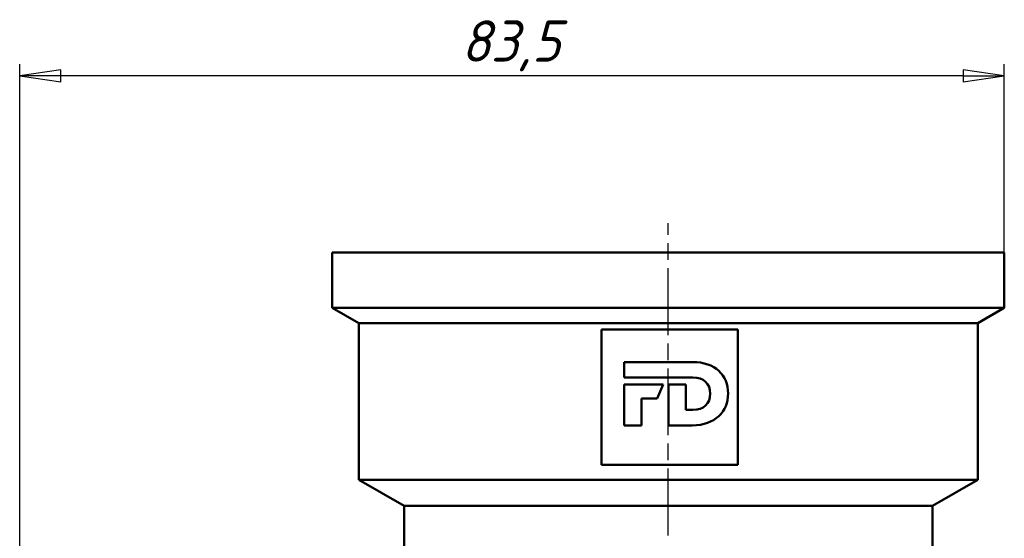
# Model space of a CAD drawing. Header units: millimetres. Extents: x 0 to 523, y -69 to 420.
# Tile 14 of 16: x 51 to 134, y 302 to 346. Entities that reach past the tile are written whole.
import ezdxf

# ---------------------------------------------------------------- set-up
doc = ezdxf.new("R2010")
doc.units = ezdxf.units.MM
doc.linetypes.add('CHAIN', pattern=[0.7087, 0.4724, -0.0591, 0.1181, -0.0591])
for name, color, linetype, lineweight in [('Видимый контур (ГОСТ)', 7, 'Continuous', 50), ('Осевая линия (ГОСТ)', 7, 'Continuous', 25), ('Размер (ГОСТ)', 7, 'Continuous', 25)]:
    doc.layers.add(name, color=color, linetype=linetype, lineweight=lineweight)
doc.styles.add('Обычный текст (ГОСТ)', font='GOST Common Italic.ttf')
doc.dimstyles.new('Обычный (ГОСТ)', dxfattribs={"dimtxt": 3.5, "dimasz": 3.5, "dimexe": 1, "dimexo": 0, "dimgap": 0.5, "dimtad": 1, "dimrnd": 1e-08, "dimtxsty": 'Обычный текст (ГОСТ)', "dimblk": 'Filled-1', "dimcen": 0.09, "dimdle": 15, "dimclrd": 256, "dimclre": 256, "dimclrt": 256, "dimazin": 2, "dimtfac": 0.714286, "dimtdec": 3, "dimtmove": 0, "dimatfit": 3, "dimfxl": 1, "dimtolj": 1, "dimlwd": 25, "dimlwe": 25, "dimarcsym": 0})

# ---------------------------------------------------------------- blocks, each defined once
blk = doc.blocks.new('Filled-1')
at = {"color": 0}
for p, q in [((0, 0), (-1, 0.143)), ((-1, 0.143), (-1, -0.143)), ((-1, 0), (0, 0)), ((-1, -0.143), (0, 0))]:
    blk.add_line(p, q, dxfattribs=at)
at = {"color": 0, "flags": 128}
blk.add_lwpolyline([(-1, -0.143), (0, 0), (-1, 0.143), (-1, -0.143)], dxfattribs=at)
at = {"color": 0}
blk.add_solid([(-1, -0.143), (0, 0), (-1, 0.143), (-1, -0.143)], dxfattribs=at)
blk = doc.blocks.new('*D8')
at = {"layer": 'Defpoints', "color": 0, "linetype": 'Continuous', "transparency": 16777216}
for p in [(50.588, 340.927), (134.089, 325.927), (50.588, 289.515)]:
    blk.add_point(p, dxfattribs=at)
at = {"layer": 'Размер (ГОСТ)', "linetype": 'Continuous', "lineweight": 25, "transparency": 16777216}
for p, q in [((50.588, 289.515), (50.588, 341.927)), ((134.089, 325.927), (134.089, 341.927)), ((130.589, 340.927), (54.088, 340.927))]:
    blk.add_line(p, q, dxfattribs=at)
at = {"layer": 'Размер (ГОСТ)', "linetype": 'Continuous', "lineweight": 25, "transparency": 16777216, "xscale": 3.5, "yscale": 3.5, "zscale": 3.5, "rotation": 180}
blk.add_blockref('Filled-1', (50.588, 340.927), dxfattribs=at)
at = {"layer": 'Размер (ГОСТ)', "linetype": 'Continuous', "lineweight": 25, "transparency": 16777216, "xscale": 3.5, "yscale": 3.5, "zscale": 3.5}
blk.add_blockref('Filled-1', (134.089, 340.927), dxfattribs=at)
at = {"layer": 'Размер (ГОСТ)', "linetype": 'Continuous', "lineweight": 25, "transparency": 16777216, "insert": (88.015, 345.627), "char_height": 3.5, "attachment_point": 1, "style": 'Обычный текст (ГОСТ)'}
blk.add_mtext('\\A1;83,5', dxfattribs=at)

msp = doc.modelspace()

# ---------------------------------------------------------------- linework, layer by layer
at = {"layer": 'Видимый контур (ГОСТ)'}
for p, q in [((134.089, 325.927), (77.089, 325.927)), ((77.089, 321.226), (77.089, 325.927)), ((134.089, 321.226), (134.089, 325.927)), ((134.089, 321.226), (77.089, 321.226)), ((79.339, 319.927), (77.089, 321.226)), ((131.839, 319.927), (134.089, 321.226)), ((131.839, 319.927), (79.339, 319.927)), ((79.339, 306.649), (79.339, 319.927)), ((131.839, 306.649), (131.839, 319.927)), ((99.927, 319.408), (99.927, 307.908)), ((111.493, 319.408), (99.927, 319.408)), ((111.493, 307.908), (111.493, 319.408)), ((101.84, 316.636), (107.662, 316.636)), ((101.84, 315.331), (101.84, 316.636)), ((107.685, 315.331), (101.84, 315.331)), ((101.84, 314.721), (105.148, 314.721)), ((101.84, 311.264), (101.84, 314.721)), ((105.148, 314.721), (104.653, 313.553)), ((105.607, 314.721), (107.083, 314.721)), ((105.607, 311.264), (105.607, 314.721)), ((107.083, 314.721), (107.083, 312.584)), ((103.316, 313.553), (103.316, 311.264)), ((104.653, 313.553), (103.316, 313.553)), ((107.083, 312.584), (107.685, 312.584)), ((103.316, 311.264), (101.84, 311.264)), ((107.631, 311.264), (105.607, 311.264)), ((99.927, 307.908), (111.493, 307.908)), ((131.839, 306.649), (79.339, 306.649)), ((83.189, 304.427), (79.339, 306.649)), ((127.989, 304.427), (131.839, 306.649)), ((83.189, 304.427), (127.989, 304.427)), ((83.189, 304.427), (83.189, 295.327)), ((127.989, 304.427), (127.989, 272.928))]:
    msp.add_line(p, q, dxfattribs=at)
for points in [[(107.662, 316.636), (109.564, 316.636), (110.667, 315.531), (110.667, 313.966)], [(109.153, 313.957), (109.153, 314.817), (108.567, 315.331), (107.685, 315.331)], [(110.667, 313.966), (110.667, 312.415), (109.548, 311.264), (107.631, 311.264)], [(107.685, 312.584), (108.567, 312.584), (109.153, 313.076), (109.153, 313.957)]]:
    msp.add_open_spline(points, degree=3, dxfattribs=at)
at = {"layer": 'Осевая линия (ГОСТ)', "linetype": 'CHAIN', "ltscale": 11.993792}
msp.add_line((105.589, 301.927), (105.589, 328.427), dxfattribs=at)

# ---------------------------------------------------------------- dimensions: what is measured, and where the dimension line sits
at = {"layer": 'Размер (ГОСТ)', "linetype": 'Continuous', "lineweight": 25}
dim = msp.add_linear_dim(base=(50.588, 340.927), p1=(134.089, 325.927), p2=(50.588, 289.515), dimstyle='Обычный (ГОСТ)', override={"dimgap": 0.5, "dimdec": 2, "dimtol": 0, "dimlim": 0, "dimtp": 0, "dimtm": 0, "dimtdec": 3, "dimtofl": 0, "dimatfit": 1}, dxfattribs=at)
dim.commit()
dim.dimension.update_dxf_attribs({"geometry": '*D8', "text_midpoint": (92.338, 340.927), "dimtype": 160})

doc.saveas('drawing.dxf')
